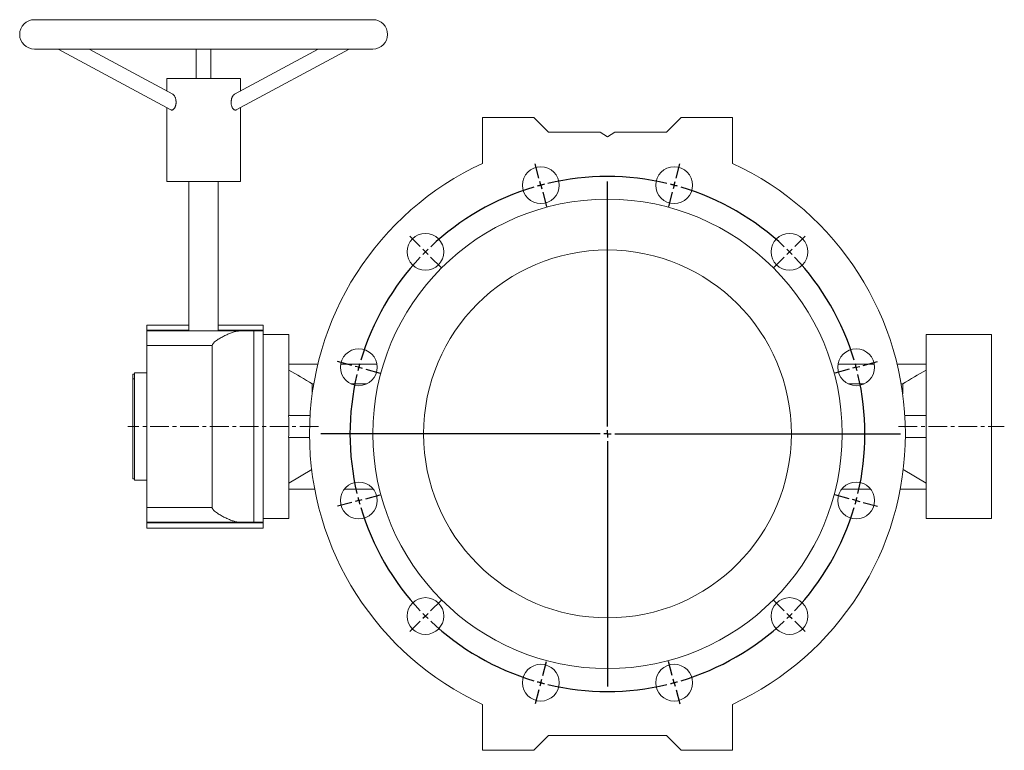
# Model space of a CAD drawing. Header units: millimetres. Extents: x -66 to 969, y -186 to 682.
# Tile 4 of 5: x -66 to 603, y 186 to 682. Entities that reach past the tile are written whole.
import ezdxf

# ---------------------------------------------------------------- set-up
doc = ezdxf.new("R2010")
doc.units = ezdxf.units.MM
doc.linetypes.add('CENTERX2', pattern=[20.32, 12.7, -2.54, 2.54, -2.54])
doc.layers.add('FORMAT', color=7, linetype='Continuous')

# ---------------------------------------------------------------- blocks, each defined once
blk = doc.blocks.new('SW_CENTERMARKSYMBOL_0')
at = {"layer": 'FORMAT', "color": 0}
for p, q in [((-1.29, 4.83), (-3.88, 14.49)), ((91.88, 4.83), (94.47, 14.49)), ((0, 0), (-0.65, 2.41)), ((0, 0), (0.65, -2.41)), ((45.29, -164.04), (45.29, 2.5)), ((90.59, 0), (89.94, -2.41)), ((90.59, 0), (91.23, 2.41)), ((1.29, -4.83), (3.88, -14.49)), ((89.29, -4.83), (86.7, -14.49)), ((-81.99, -41.76), (-89.06, -34.69)), ((172.57, -41.76), (179.64, -34.69)), ((-78.45, -45.29), (-80.22, -43.53)), ((-78.45, -45.29), (-76.68, -47.06)), ((169.04, -45.29), (167.27, -47.06)), ((169.04, -45.29), (170.8, -43.53)), ((-74.91, -48.83), (-67.84, -55.9)), ((165.5, -48.83), (158.43, -55.9)), ((-128.57, -122.45), (-138.23, -119.86)), ((219.16, -122.45), (228.82, -119.86)), ((-123.74, -123.74), (-126.16, -123.1)), ((-123.74, -123.74), (-121.33, -124.39)), ((-118.91, -125.04), (-109.25, -127.63)), ((209.5, -125.04), (199.84, -127.63)), ((214.33, -123.74), (211.92, -124.39)), ((214.33, -123.74), (216.75, -123.1)), ((45.29, -169.04), (45.29, -166.54)), ((40.29, -169.04), (-149.59, -169.04)), ((45.29, -169.04), (42.79, -169.04)), ((45.29, -169.04), (45.29, -171.54)), ((45.29, -169.04), (47.79, -169.04)), ((50.29, -169.04), (244.36, -169.04)), ((45.29, -174.04), (45.29, -340.57)), ((-123.74, -214.33), (-121.33, -213.68)), ((-118.91, -213.04), (-109.25, -210.45)), ((209.5, -213.04), (199.84, -210.45)), ((214.33, -214.33), (211.92, -213.68)), ((-128.57, -215.62), (-138.23, -218.21)), ((-123.74, -214.33), (-126.16, -214.98)), ((214.33, -214.33), (216.75, -214.98)), ((219.16, -215.62), (228.82, -218.21)), ((-74.91, -289.25), (-67.84, -282.17)), ((165.5, -289.25), (158.43, -282.17)), ((-78.45, -292.78), (-80.22, -294.55)), ((-78.45, -292.78), (-76.68, -291.01)), ((169.04, -292.78), (167.27, -291.01)), ((169.04, -292.78), (170.8, -294.55)), ((-81.99, -296.32), (-89.06, -303.39)), ((172.57, -296.32), (179.64, -303.39)), ((1.29, -333.24), (3.88, -323.59)), ((89.29, -333.24), (86.7, -323.59)), ((0, -338.07), (-0.65, -340.49)), ((0, -338.07), (0.65, -335.66)), ((90.59, -338.07), (89.94, -335.66)), ((90.59, -338.07), (91.23, -340.49)), ((-1.29, -342.9), (-3.88, -352.56)), ((91.88, -342.9), (94.47, -352.56))]:
    blk.add_line(p, q, dxfattribs=at)
for start, end in [(104.18149, 105), (76.63702, 103.36298), (75, 75.81851), (106.63702, 133.36298), (105, 105.81851), (74.18149, 75), (46.63702, 73.36298), (135, 135.81851), (134.18149, 135), (45, 45.81851), (44.18149, 45), (136.63702, 163.36298), (16.63702, 43.36298), (165, 165.81851), (164.18149, 165), (15, 15.81851), (14.18149, 15), (166.63702, 193.36298), (346.63702, 13.36298), (194.18149, 195), (345, 345.81851), (195, 195.81851), (196.63702, 223.36298), (316.63702, 343.36298), (344.18149, 345), (224.18149, 225), (225, 225.81851), (314.18149, 315), (315, 315.81851), (226.63702, 253.36298), (286.63702, 313.36298), (254.18149, 255), (255, 255.81851), (256.63702, 283.36298), (284.18149, 285), (285, 285.81851)]:
    blk.add_arc((45.29, -169.04), 175, start, end, dxfattribs=at)

msp = doc.modelspace()

# ---------------------------------------------------------------- linework, layer by layer
at = {"color": 7, "linetype": 'Continuous', "lineweight": 15}
for p, q in [((174.17, 682.43), (-55.83, 682.43)), ((-55.83, 662.43), (174.17, 662.43)), ((-39.75, 662.43), (36.94, 621.13)), ((38.14, 631.84), (-18.66, 662.43)), ((54.17, 662.43), (54.17, 642.43)), ((64.17, 642.43), (64.17, 662.43)), ((136.99, 662.43), (80.19, 631.84)), ((81.39, 621.13), (158.09, 662.43)), ((34.17, 642.43), (34.17, 633.98)), ((34.17, 642.43), (84.17, 642.43)), ((84.17, 633.98), (84.17, 642.43)), ((34.17, 622.62), (34.17, 572.43)), ((84.17, 572.43), (84.17, 622.62)), ((248.67, 584.72), (248.67, 615.93)), ((248.67, 615.93), (283.67, 615.93)), ((283.67, 615.93), (293.67, 605.93)), ((373.67, 605.93), (383.67, 615.93)), ((383.67, 615.93), (418.67, 615.93)), ((418.67, 615.93), (418.67, 584.72)), ((293.67, 605.93), (328.67, 605.93)), ((328.67, 605.93), (333.67, 602.93)), ((333.67, 602.93), (338.67, 605.93)), ((338.67, 605.93), (373.67, 605.93)), ((34.17, 572.43), (84.17, 572.43)), ((49.17, 572.43), (49.17, 470.93)), ((69.17, 470.93), (69.17, 572.43)), ((49.17, 474.93), (20.67, 474.93)), ((20.67, 471.43), (20.67, 474.93)), ((20.67, 470.93), (20.67, 471.43)), ((20.67, 470.93), (83.95, 470.93)), ((20.67, 460.93), (20.67, 470.93)), ((99.67, 474.93), (69.17, 474.93)), ((83.95, 470.93), (93.35, 470.93)), ((93.35, 340.93), (93.35, 470.93)), ((93.35, 470.93), (99.67, 470.93)), ((99.67, 471.43), (99.67, 474.93)), ((99.67, 470.93), (99.67, 471.43)), ((99.67, 470.93), (99.67, 340.93)), ((117.17, 468.43), (99.67, 468.43)), ((117.17, 468.43), (117.17, 413.43)), ((594.67, 468.43), (550.17, 468.43)), ((550.17, 468.43), (550.17, 413.43)), ((594.67, 468.43), (594.67, 343.43)), ((20.67, 350.93), (20.67, 460.93)), ((65.02, 350.93), (65.02, 460.93)), ((117.17, 448.43), (136.82, 448.43)), ((152.32, 448.43), (176.93, 448.43)), ((515.01, 448.43), (490.4, 448.43)), ((550.17, 448.43), (530.52, 448.43)), ((20.67, 442.43), (12.17, 442.43)), ((12.17, 405.93), (12.17, 442.43)), ((12.17, 441.43), (11.17, 441.43)), ((11.17, 438.36), (11.17, 441.43)), ((11.17, 438.36), (12.17, 438.36)), ((11.17, 370.43), (11.17, 438.36)), ((133.01, 434.97), (133.01, 428.22)), ((133.01, 434.97), (134.05, 434.97)), ((159.17, 434.97), (170.09, 434.97)), ((497.25, 434.97), (508.16, 434.97)), ((533.28, 434.97), (534.32, 434.97)), ((534.32, 428.22), (534.32, 434.97)), ((131.55, 413.43), (116.96, 413.43)), ((535.78, 413.43), (550.37, 413.43)), ((12.17, 369.43), (12.17, 405.93)), ((131.18, 398.43), (116.96, 398.43)), ((117.17, 398.43), (117.17, 343.43)), ((536.15, 398.43), (550.37, 398.43)), ((550.17, 398.43), (550.17, 343.43)), ((132.64, 376.66), (117.17, 367.5)), ((550.17, 367.5), (534.69, 376.66)), ((11.17, 370.43), (12.17, 370.43)), ((12.17, 369.43), (20.67, 369.43)), ((117.17, 363.43), (134.67, 363.43)), ((154.86, 363.43), (174.4, 363.43)), ((512.48, 363.43), (492.93, 363.43)), ((550.17, 363.43), (532.66, 363.43)), ((20.67, 340.93), (20.67, 350.93)), ((99.67, 343.43), (117.17, 343.43)), ((550.17, 343.43), (594.67, 343.43)), ((83.95, 340.93), (20.67, 340.93)), ((20.67, 340.42), (20.67, 340.93)), ((20.67, 336.93), (20.67, 340.42)), ((20.67, 336.93), (99.67, 336.93)), ((93.35, 340.93), (83.95, 340.93)), ((99.67, 340.93), (93.35, 340.93)), ((99.67, 340.42), (99.67, 340.93)), ((99.67, 336.93), (99.67, 340.42)), ((248.67, 217.13), (248.67, 185.93)), ((418.67, 185.93), (418.67, 217.13)), ((283.67, 185.93), (293.67, 195.93)), ((293.67, 195.93), (373.67, 195.93)), ((373.67, 195.93), (383.67, 185.93)), ((248.67, 185.93), (283.67, 185.93)), ((383.67, 185.93), (418.67, 185.93))]:
    msp.add_line(p, q, dxfattribs=at)
at = {"color": 8, "linetype": 'Continuous', "lineweight": 0}
for p, q in [((20.67, 471.43), (49.17, 471.43)), ((69.17, 471.43), (99.67, 471.43)), ((65.02, 460.93), (20.67, 460.93)), ((20.67, 350.93), (65.02, 350.93)), ((20.67, 340.42), (99.67, 340.42))]:
    msp.add_line(p, q, dxfattribs=at)
at = {"color": 7, "linetype": 'Continuous', "lineweight": 15}
for centre, radius in [((288.37, 569.96), 12.5), ((378.96, 569.96), 12.5), ((333.67, 400.93), 159.5), ((209.92, 524.67), 12.5), ((457.41, 524.67), 12.5), ((333.67, 400.93), 125), ((164.63, 446.22), 12.5), ((502.7, 446.22), 12.5), ((164.63, 355.63), 12.5), ((502.7, 355.63), 12.5), ((209.92, 277.18), 12.5), ((457.41, 277.18), 12.5), ((288.37, 231.89), 12.5), ((378.96, 231.89), 12.5)]:
    msp.add_circle(centre, radius, dxfattribs=at)
for centre, radius, start, end in [((-55.83, 672.43), 10, 90, 270), ((174.17, 672.43), 10, 270, 90), ((333.67, 400.93), 202.5, 114.819, 245.181), ((333.67, 400.93), 202.5, 294.819, 65.181)]:
    msp.add_arc(centre, radius, start, end, dxfattribs=at)
for centre, start_param, end_param in [((89.39, 405.93), 4.592099, 4.832679), ((577.94, 405.93), 1.450506, 1.691086)]:
    msp.add_ellipse(centre, major_axis=(0, 62.5), ratio=0.444444, start_param=start_param, end_param=end_param, dxfattribs=at)
for points, knots in [([(38.13, 631.83), (38.18, 631.81), (38.34, 631.73), (38.63, 631.49), (38.99, 631.1), (39.34, 630.58), (39.68, 629.96), (39.98, 629.2), (40.23, 628.33), (40.38, 627.53), (40.44, 626.85), (40.46, 626.32), (40.45, 625.79), (40.4, 625.27), (40.33, 624.77), (40.23, 624.29), (40.1, 623.82), (39.9, 623.26), (39.67, 622.76), (39.4, 622.32), (39.13, 621.94), (38.77, 621.54), (38.34, 621.21), (37.9, 621.02), (37.48, 620.97), (37.16, 621.01), (37, 621.11), (36.95, 621.14)], [0, 0, 0, 0, 0.015467, 0.058142, 0.102469, 0.147774, 0.198859, 0.251062, 0.310013, 0.370453, 0.40194, 0.433425, 0.465914, 0.4984, 0.528372, 0.558342, 0.589381, 0.620418, 0.674532, 0.702524, 0.730515, 0.780951, 0.832934, 0.882013, 0.932535, 0.981286, 1, 1, 1, 1]), ([(77.88, 626.26), (77.88, 626.44), (77.89, 626.78), (77.93, 627.3), (78.01, 627.81), (78.11, 628.31), (78.23, 628.8), (78.38, 629.26), (78.55, 629.71), (78.75, 630.14), (78.96, 630.52), (79.19, 630.88), (79.43, 631.2), (79.73, 631.51), (79.99, 631.74), (80.15, 631.81), (80.2, 631.83)], [0, 0, 0, 0, 0.071179, 0.142361, 0.215635, 0.288911, 0.360069, 0.431227, 0.504473, 0.577715, 0.648137, 0.718548, 0.791718, 0.864872, 0.965127, 1, 1, 1, 1]), ([(81.38, 621.14), (81.32, 621.11), (81.13, 621), (80.78, 620.96), (80.36, 621.04), (79.93, 621.25), (79.5, 621.6), (79.1, 622.06), (78.73, 622.63), (78.41, 623.29), (78.16, 624.04), (77.99, 624.8), (77.9, 625.55), (77.88, 626.02), (77.88, 626.26)], [0, 0, 0, 0, 0.04718, 0.136996, 0.223663, 0.312844, 0.399528, 0.488692, 0.575997, 0.665718, 0.755281, 0.847173, 0.922993, 1, 1, 1, 1]), ([(83.95, 470.93), (83.22, 470.93), (82.47, 470.84), (80.92, 470.55), (80.13, 470.34), (78.9, 469.96), (78.48, 469.82), (77.65, 469.51), (77.24, 469.35), (75.98, 468.84), (75.14, 468.47), (73.44, 467.65), (72.58, 467.21), (71.29, 466.51), (70.86, 466.26), (69.99, 465.76), (69.57, 465.5), (68.71, 464.96), (68.29, 464.68), (67.46, 464.09), (67.05, 463.78), (66.47, 463.28), (66.28, 463.11), (65.91, 462.75), (65.74, 462.56), (65.43, 462.14), (65.29, 461.93), (65.08, 461.44), (65.02, 461.19), (65.02, 460.93)], [0, 0, 0, 0, 0.125, 0.125, 0.25, 0.25, 0.3125, 0.3125, 0.375, 0.375, 0.5, 0.5, 0.625, 0.625, 0.6875, 0.6875, 0.75, 0.75, 0.8125, 0.8125, 0.875, 0.875, 0.90625, 0.90625, 0.9375, 0.9375, 0.96875, 0.96875, 1, 1, 1, 1]), ([(65.02, 350.93), (65.02, 350.79), (65.03, 350.66), (65.09, 350.41), (65.13, 350.28), (65.29, 349.92), (65.43, 349.7), (65.75, 349.28), (65.92, 349.09), (66.29, 348.73), (66.48, 348.56), (67.06, 348.06), (67.47, 347.75), (68.3, 347.16), (68.72, 346.89), (69.99, 346.08), (70.85, 345.59), (72.56, 344.65), (73.41, 344.21), (75.12, 343.39), (75.98, 343.01), (77.66, 342.33), (78.48, 342.03), (80.1, 341.51), (80.9, 341.31), (82.46, 341.01), (83.22, 340.93), (83.95, 340.93)], [0, 0, 0, 0, 0.015625, 0.015625, 0.03125, 0.03125, 0.0625, 0.0625, 0.09375, 0.09375, 0.125, 0.125, 0.1875, 0.1875, 0.25, 0.25, 0.375, 0.375, 0.5, 0.5, 0.625, 0.625, 0.75, 0.75, 0.875, 0.875, 1, 1, 1, 1])]:
    msp.add_open_spline(points, degree=3, knots=knots, dxfattribs=at)
for points in [[(117.17, 444.35), (122.46, 441.24), (127.74, 438.12), (133.01, 434.97)], [(534.32, 434.97), (539.59, 438.12), (544.87, 441.24), (550.17, 444.35)]]:
    msp.add_open_spline(points, degree=3, dxfattribs=at)
at = {"layer": 'FORMAT', "color": 7, "linetype": 'CENTERX2', "lineweight": 0}
for p, q in [((137.17, 405.93), (7.66, 405.93)), ((531.53, 405.93), (603.38, 405.93))]:
    msp.add_line(p, q, dxfattribs=at)

# ---------------------------------------------------------------- block references
at = {"layer": 'FORMAT', "color": 7}
msp.add_blockref('SW_CENTERMARKSYMBOL_0', (288.37, 569.96), dxfattribs=at)

doc.saveas('drawing.dxf')
